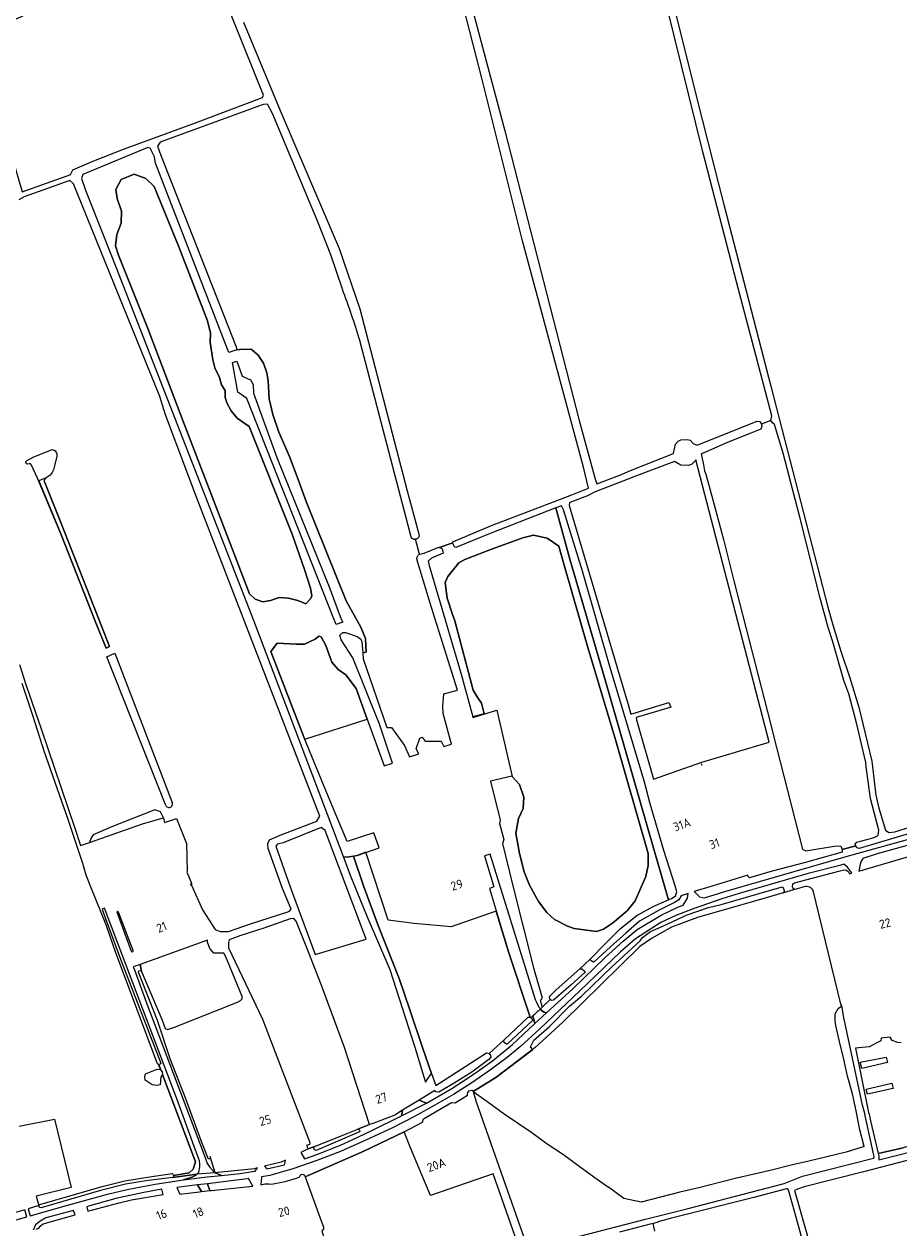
# Model space of a CAD drawing. Header units: metres. Extents: x 209813 to 223847, y 571801 to 587119.
# Tile 111 of 256: x 214069 to 214467, y 577297 to 577845. Entities that reach past the tile are written whole.
import ezdxf
from ezdxf.enums import TextEntityAlignment as Align

# ---------------------------------------------------------------- set-up
doc = ezdxf.new("R2010")
doc.units = ezdxf.units.M
for name, color, linetype, lineweight in [('B-RO-GK-BESCHOEIING-G', 8, 'GK-BESCHOEIING', 0), ('B-RO-GR-BEPLANTING_CULTUUR_BOSPLANTSOEN-GV', 8, 'Continuous', 0), ('B-RO-GR-BOS_LOOF-GV', 8, 'Continuous', 0), ('B-RO-GR-BOUWLAND-GV', 8, 'Continuous', 0), ('B-RO-GR-GRAS-GV', 8, 'Continuous', 0), ('B-RO-GR-GROENVOORZIENING-GV', 8, 'Continuous', 0), ('B-RO-OG-BEBOUWING-T18', 8, 'Continuous', 0), ('B-RO-OG-TERREIN_CULTUURSCHEIDING-GV', 8, 'Continuous', 0), ('B-RO-OG-TERREIN_ONBEGROEID-GV', 8, 'Continuous', 0), ('B-RO-OG-WATER_GREPPEL-GV', 8, 'Continuous', 0), ('B-RO-OG-WEG-GV', 8, 'Continuous', 0), ('B-RO-VH-ONVERHARD-GV', 8, 'Continuous', 0), ('B-RO-VH-VERHARDING_HALFVERHARDING-GV', 8, 'Continuous', 0)]:
    doc.layers.add(name, color=color, linetype=linetype, lineweight=lineweight)
doc.styles.add('NLCS-ISO-M200-T18', font='txt', dxfattribs={"height": 0.36})
doc.linetypes.add('GK-BESCHOEIING', pattern='A,30,-5,[1,NLCS.shx,S=1,R=0,X=0,Y=0],-5', length=40)

msp = doc.modelspace()

# ---------------------------------------------------------------- linework, layer by layer
at = {"layer": 'B-RO-GK-BESCHOEIING-G', "flags": 128}
for points in [[(214264.77, 577607.511), (214264.122, 577608.989)], [(214259.121, 577606.809), (214259.6, 577605.522)], [(214377.658, 577507.858), (214377.397, 577508.721)]]:
    msp.add_lwpolyline(points, dxfattribs=at)
at = {"layer": 'B-RO-GR-BEPLANTING_CULTUUR_BOSPLANTSOEN-GV', "flags": 128}
msp.add_lwpolyline([(214362.286, 577446.711), (214363.984, 577447.447), (214365.534, 577448.652), (214366.05, 577450.339), (214365.296, 577453.082), (214360.226, 577469.256), (214353.985, 577490.523), (214351.213, 577500.869), (214335.677, 577553.018), (214323.113, 577596.406), (214314.5, 577624.25), (214313.639, 577626.202), (214310.99, 577625.174), (214317.341, 577601.85), (214333.012, 577548.496), (214355.702, 577469.886)], close=True, dxfattribs=at)
at = {"layer": 'B-RO-GR-BOS_LOOF-GV', "flags": 128}
msp.add_lwpolyline([(214252.808, 577365.584), (214254.396, 577367.644), (214250.348, 577379.074), (214244.553, 577396.696), (214239.632, 577410.904), (214230.107, 577435.034), (214223.36, 577453.131), (214218.756, 577466.625), (214216.891, 577466.324), (214214.274, 577466.115), (214217.371, 577457.953), (214225.116, 577439.052), (214235.374, 577415.006), (214246.701, 577379.75), (214250.885, 577366.239), (214251.678, 577363.772)], close=True, dxfattribs=at)
at = {"layer": 'B-RO-GR-BOUWLAND-GV', "flags": 128}
for points in [[(214468.391, 577381.643), (214466.757, 577381.828), (214464.217, 577382.727), (214463.337, 577384.269), (214459.203, 577383.706), (214459.071, 577382.516), (214453.733, 577379.843), (214447.472, 577379.167), (214453.499, 577349.924), (214453.782, 577349.157), (214454.389, 577346.172), (214457.796, 577331.214), (214469.297, 577333.864)], [(214573.912, 577167.558), (214540.315, 577304.877), (214530.629, 577343.601), (214513.758, 577338.732), (214478.611, 577330.054), (214451.2, 577322.91), (214424.159, 577316.031), (214421.143, 577315.079), (214419.738, 577314.446), (214443.076, 577232.263)]]:
    msp.add_lwpolyline(points, dxfattribs=at)
for points in [[(214449.701, 577372.79), (214461.523, 577375.18), (214462.033, 577372.631), (214450.338, 577370.018)], [(214452.441, 577360.618), (214464.136, 577363.358), (214464.677, 577360.937), (214452.919, 577358.292)]]:
    msp.add_lwpolyline(points, close=True, dxfattribs=at)
at = {"layer": 'B-RO-GR-GRAS-GV', "flags": 128}
for points in [[(214156.208, 577865.261), (214155.522, 577864.945), (214154.406, 577865.371), (214146.499, 577883.992), (214145.741, 577884.362), (214144.9, 577884.322), (214137.172, 577880.351), (214046.068, 577839.197), (214042.618, 577837.673), (214045.617, 577829.619), (214059.384, 577794.726), (214064.117, 577782.46), (214064.501, 577780.845), (214064.514, 577780.594), (214067.964, 577769.051), (214090.043, 577776.926), (214090.166, 577777.648), (214090.923, 577779.04), (214100.468, 577783.21), (214114.092, 577788.473), (214146.825, 577800.512), (214177.437, 577812.048), (214177.859, 577813.084), (214160.24, 577857.03)], [(214264.953, 577882.239), (214287.821, 577796.822), (214321.67, 577665.006), (214328.766, 577638.9), (214329.646, 577636.229), (214340.221, 577640.124), (214345.025, 577642.185), (214358.855, 577647.752), (214364.635, 577650.011), (214365.465, 577654.179), (214366.708, 577655.566), (214367.897, 577656.111), (214370.833, 577656.304), (214372.186, 577656.093), (214373.574, 577654.563), (214375.332, 577653.737), (214380.218, 577655.777), (214402.707, 577664.739), (214403.915, 577664.6), (214404.619, 577663.344)], [(214248.897, 577604.1), (214250.978, 577604.601), (214257.707, 577607.29), (214257.897, 577607.225), (214264.089, 577609.244), (214264.026, 577609.729), (214281.624, 577617.249), (214318.356, 577631.176), (214325.824, 577634.182), (214323.633, 577643.761), (214295.828, 577746.761), (214277.28, 577820.88), (214265.033, 577868.774)], [(214361.749, 577865.771), (214377.861, 577801.394), (214385.311, 577772.057), (214387.661, 577762.771), (214408.879, 577680.688), (214414.154, 577660.599), (214434.939, 577580.011), (214437.21, 577572.035), (214440.876, 577559.973), (214444.898, 577547.772), (214448.98, 577534.527), (214454.89, 577509.963), (214456.369, 577498.193), (214456.806, 577494.4), (214458.202, 577488.518), (214461.208, 577478.549), (214462.622, 577477.365), (214465.475, 577477.736), (214482.347, 577483.076)], [(214408.993, 577665.005), (214409.174, 577666.294), (214409.382, 577667.133), (214393.291, 577728.085), (214378.011, 577787.286), (214361.673, 577852.969)], [(214168.677, 577846.321), (214185.444, 577806.137), (214212.329, 577743.278), (214221.785, 577715.845), (214243.311, 577633.005), (214248.282, 577614.383), (214248.738, 577612.527), (214248.694, 577612.325), (214248.548, 577611.945), (214248.446, 577611.768), (214248.192, 577611.45), (214248.042, 577611.312), (214247.878, 577611.19), (214247.703, 577611.086), (214247.518, 577611), (214247.325, 577610.933), (214247.127, 577610.886)], [(214213.814, 577724.747), (214208.58, 577740.447), (214202.555, 577755.485), (214181.938, 577804.76), (214179.683, 577809.059), (214177.623, 577808.83), (214130.771, 577791.645), (214129.541, 577789.916), (214130.924, 577786.031), (214165.414, 577698.524), (214165.704, 577697.099), (214167.056, 577697.325), (214172.176, 577697.444), (214175.391, 577694.745), (214177.851, 577691.054), (214179.359, 577686.649), (214179.994, 577683.037), (214180.352, 577674.862), (214182.098, 577667.758), (214184.876, 577659.701), (214189.638, 577648.628), (214193.607, 577638.19), (214197.338, 577628.11), (214215.435, 577582.906), (214222.143, 577570.96), (214224.286, 577565.761), (214224.643, 577559.53), (214223.145, 577559.245), (214223.285, 577556.461), (214234.084, 577525.211), (214236.152, 577525.211), (214242.138, 577517.064), (214244.35, 577511.938), (214248.522, 577513.184), (214247.446, 577515.539), (214249.034, 577520.302), (214250.185, 577520.817), (214251.455, 577518.992), (214258.797, 577518.992), (214260.01, 577516.615), (214263.497, 577517.657), (214259.674, 577531.523), (214259.511, 577534.827), (214259.988, 577540.582), (214266.254, 577542.181)], [(214132.227, 577484.121), (214132.765, 577482.011), (214138.134, 577483.795), (214142.695, 577472.429), (214143.105, 577459.711), (214142.899, 577459.287), (214144.341, 577456.181), (214145.198, 577453.924), (214144.483, 577453.724), (214145.036, 577453.421), (214150.025, 577442.177), (214155.85, 577433.299), (214158.1, 577432.405), (214161.922, 577432.405), (214171.855, 577435.801), (214188.982, 577441.35), (214189.774, 577441.733), (214190.465, 577442.553), (214186.551, 577451.957), (214180.024, 577470.103), (214179.805, 577472.334), (214180.527, 577474.043), (214185.361, 577476.133), (214202.138, 577482.651), (214203.483, 577484.814), (214147.349, 577630.099), (214133.14, 577667.607), (214130.547, 577675.946), (214091.256, 577772.681), (214089.66, 577774.194), (214068.767, 577766.778), (214066.372, 577765.474)], [(214266.254, 577542.181), (214254.333, 577579.898), (214248.128, 577600.312), (214247.706, 577601.974), (214247.757, 577602.382), (214247.816, 577602.64), (214247.902, 577602.891), (214248.013, 577603.132), (214248.148, 577603.36), (214248.305, 577603.573), (214248.484, 577603.768), (214248.682, 577603.945), (214248.897, 577604.1), (214247.127, 577610.886), (214246.925, 577610.86), (214246.517, 577610.87), (214246.317, 577610.906), (214246.121, 577610.963), (214245.932, 577611.039), (214245.751, 577611.134), (214245.582, 577611.247), (214245.293, 577611.486), (214244.712, 577613.662), (214221.738, 577701.375)], [(214069.852, 577646.689), (214072.965, 577648.244), (214081.507, 577651.75)], [(214083.674, 577648.688), (214082.851, 577644.931), (214082.1, 577642.492)], [(214071.138, 577645.261), (214070.18, 577645.099)], [(214078.05, 577637.105), (214078.455, 577636.053), (214085.442, 577618.564), (214103.826, 577571.857), (214107.617, 577562.139), (214106.099, 577561.39), (214101.514, 577572.887), (214085.549, 577613.459), (214074.932, 577638.742), (214072.032, 577644.927)], [(214080.7, 577640.155), (214078.775, 577638.837)], [(214133.341, 577489.776), (214106.43, 577557.457), (214110.141, 577559.023), (214136.269, 577491.051)], [(214066.633, 577553.974), (214069.572, 577544.865), (214076.559, 577524.597), (214091.937, 577479.382), (214094.456, 577471.527), (214098.532, 577472.834)], [(214066.497, 577343.716), (214082.596, 577346.956), (214090.244, 577315.829), (214074.296, 577311.91), (214075.448, 577307.588), (214075.994, 577308.093), (214104.303, 577316.223), (214114.657, 577318.779), (214124.975, 577320.483), (214136.284, 577322.104), (214136.703, 577321.659), (214136.767, 577321.255), (214144.014, 577322.465), (214145.801, 577324.192), (214146.918, 577327.476), (214131.81, 577367.265), (214131.103, 577366.064), (214130.806, 577362.584), (214129.514, 577362.175), (214127.042, 577362.588), (214123.961, 577364.661), (214123.732, 577366.13), (214124.085, 577367.614), (214129.414, 577369.614), (214130.901, 577369.462), (214131.04, 577369.278), (214129.971, 577371.727), (214129.474, 577372.037), (214110.568, 577422.639), (214106.1, 577435.42), (214099.397, 577452.231), (214097.125, 577457.983), (214095.527, 577463.28), (214088.827, 577483.286), (214077.978, 577514.517), (214072.889, 577530.257), (214067.89, 577545.283)], [(214424.126, 577452.671), (214414.551, 577449.993), (214406.783, 577447.721), (214375.473, 577438.67), (214363.673, 577434.379), (214354.614, 577429.134), (214349.251, 577425.559), (214314.209, 577391.113), (214301.368, 577379.349), (214283.65, 577365.861), (214273.309, 577359.574), (214280.589, 577354.304), (214287.494, 577349.382), (214293.924, 577344.937), (214300.115, 577340.889), (214307.1, 577335.73), (214314.482, 577330.888), (214321.07, 577325.887), (214328.373, 577320.649), (214334.961, 577315.886)], [(214451.523, 577334.486), (214449.512, 577342.106), (214447.832, 577350.732), (214446.126, 577358.405), (214443.903, 577366.448), (214441.998, 577374.809), (214440.199, 577382.323), (214438.506, 577389.52), (214438.188, 577391.636), (214438.294, 577394.917), (214439.564, 577397.246), (214441.249, 577398.53), (214440.823, 577399.31), (214428.286, 577451.033)], [(214273.309, 577359.574), (214274.739, 577354.808), (214298.465, 577287.526), (214351.781, 577301.374), (214370.622, 577306.141), (214415.01, 577317.565), (214423.334, 577320.882), (214455.767, 577329.187), (214456.079, 577329.373), (214456.087, 577329.542), (214455.881, 577330.533), (214451.992, 577348.387), (214451.992, 577348.935), (214450.68, 577353.291), (214442.219, 577393.139), (214441.249, 577398.53)], [(214451.523, 577334.486), (214443.268, 577331.946), (214434.378, 577329.724), (214426.242, 577327.713), (214418.225, 577325.967), (214409.891, 577323.824), (214401.318, 577321.839), (214392.746, 577319.934), (214376.077, 577315.648), (214367.505, 577313.664), (214349.883, 577309.139), (214342.025, 577310.806), (214334.961, 577315.886)], [(214419.875, 577304.408), (214417.209, 577314.108), (214416.631, 577315.117), (214416.093, 577315.117), (214401.226, 577311.253), (214363.672, 577301.86), (214358.11, 577300.257), (214357.56, 577300.028), (214355.328, 577299.42)], [(214440.364, 577133.823), (214441.195, 577133.272), (214441.424, 577128.527), (214450.885, 577130.513), (214463.174, 577133.205), (214466.213, 577133.775), (214466.742, 577133.741), (214466.522, 577140.091), (214465.411, 577140.368), (214464.704, 577142.136), (214446.214, 577209.281), (214419.875, 577304.408)], [(214356.153, 577295.886), (214355.328, 577299.42), (214354.012, 577299.062), (214340.047, 577295.473)]]:
    msp.add_lwpolyline(points, dxfattribs=at)
for points in [[(214177.46, 577582.484), (214180.953, 577583.039), (214184.922, 577584.389), (214189.287, 577584.071), (214193.494, 577583.039), (214197.145, 577581.531), (214199.209, 577583.754), (214199.924, 577585.182), (214199.289, 577588.675), (214196.51, 577597.168), (214190.875, 577613.202), (214171.269, 577662.256), (214165.872, 577666.066), (214163.093, 577669.399), (214161.109, 577673.051), (214160.395, 577675.511), (214160.315, 577678.607), (214158.728, 577681.226), (214157.775, 577684.56), (214155.712, 577689.005), (214154.68, 577692.656), (214153.489, 577700.673), (214153.648, 577704.721), (214152.378, 577710.357), (214139.202, 577744.091), (214128.089, 577771.476), (214124.279, 577775.207), (214118.961, 577777.191), (214112.928, 577774.73), (214110.547, 577770.127), (214111.182, 577765.999), (214113.166, 577760.284), (214112.928, 577754.887), (214111.023, 577749.727), (214110.468, 577744.488), (214111.738, 577740.202), (214125.152, 577706.865), (214141.107, 577664.954), (214161.188, 577612.884), (214171.507, 577586.056), (214173.968, 577583.595)], [(214447.662, 577471.331), (214447.387, 577472.134), (214448.075, 577473.063), (214454.946, 577474.879), (214456.25, 577475.261), (214457.784, 577476.011), (214458.146, 577478.5), (214454.348, 577492.864), (214452.409, 577507.362), (214452.167, 577509.35), (214447.912, 577527.416), (214444.431, 577540.479), (214442.233, 577546.556), (214437.132, 577564.212), (214434.993, 577570.729), (214431.459, 577584.035), (214422.013, 577621.626), (214414.522, 577650.103), (214410.548, 577663.122), (214409.655, 577663.998), (214408.993, 577665.005), (214404.619, 577663.344), (214404.826, 577662.286), (214404.456, 577661.03), (214399.846, 577659.163), (214389.569, 577655.157), (214378.044, 577650.092), (214377.269, 577649.839), (214378.221, 577644.733), (214378.724, 577642.14), (214379.284, 577640.534), (214381.996, 577630.48), (214387.354, 577610.835), (214392.116, 577592.049), (214397.606, 577570.817), (214407.462, 577532.32), (214411.492, 577516.149), (214423.352, 577469.84), (214424.862, 577469.038), (214438.762, 577471.31), (214440.802, 577471.268), (214441.409, 577469.623)], [(214374.852, 577647.023), (214374.657, 577646.805), (214372.745, 577644.955), (214371.465, 577644.439), (214367.902, 577644.629), (214365.128, 577646.335), (214346.542, 577639.388), (214341.499, 577637.295), (214328.878, 577632.439), (214325.374, 577630.754), (214317.347, 577627.64), (214317.186, 577627.454), (214317.057, 577626.307), (214338.723, 577552.975), (214343.918, 577535.65), (214345.123, 577531.305), (214362.407, 577536.551), (214363.439, 577534.487), (214360.899, 577533.693), (214347.643, 577529.804), (214347.723, 577528.693), (214355.487, 577501.713), (214377.462, 577509.39), (214408.225, 577518.554)], [(214293.438, 577473.846), (214294.42, 577467.781), (214296.536, 577459.447), (214299.05, 577453.362), (214303.151, 577445.953), (214306.855, 577441.058), (214310.427, 577437.751), (214316.248, 577434.708), (214319.423, 577433.782), (214329.477, 577432.327), (214332.784, 577433.385), (214336.885, 577436.164), (214343.5, 577441.72), (214347.204, 577446.35), (214351.967, 577457.33), (214353.025, 577462.357), (214353.025, 577467.914), (214338.076, 577520.169), (214325.641, 577561.576), (214314.793, 577599.147), (214312.411, 577607.746), (214306.987, 577611.45), (214300.902, 577612.773), (214296.007, 577611.583), (214282.117, 577606.556), (214269.549, 577601.661), (214266.771, 577600.206), (214261.876, 577593.988), (214260.553, 577591.21), (214261.479, 577584.066), (214263.86, 577576.658), (214265.051, 577573.747), (214273.385, 577542.262), (214275.105, 577539.219), (214277.089, 577536.309), (214278.316, 577531.416), (214273.209, 577530.018), (214273.257, 577529.845), (214284.16, 577533.038), (214291.117, 577502.856), (214294.379, 577499.269), (214296.389, 577493.575), (214296.114, 577488.368), (214293.934, 577483.754), (214292.728, 577477.171)], [(214225.085, 577528.985), (214220.005, 577543.034), (214215.402, 577549.225), (214211.83, 577551.607), (214208.893, 577555.02), (214206.194, 577562.561), (214204.051, 577566.529), (214203.099, 577566.767), (214201.352, 577565.497), (214196.51, 577563.196), (214192.78, 577563.116), (214184.049, 577563.592), (214181.112, 577559.782), (214196.431, 577520.492), (214196.644, 577519.976)], [(214132.227, 577484.121), (214130.871, 577486.866), (214128.324, 577487.759), (214109.043, 577480.119), (214100.179, 577476.283), (214099.319, 577475.026), (214098.532, 577472.834), (214123.173, 577481.541)], [(214224.662, 577428.799), (214205.913, 577478.398), (214204.168, 577479.622), (214186.743, 577472.756), (214184.258, 577472.111), (214183.395, 577471.186), (214189.93, 577452.738), (214201.374, 577421.936)], [(214256.366, 577362.178), (214279.409, 577377.061), (214280.668, 577376.767), (214287.523, 577383.022), (214298.431, 577393.305), (214299.311, 577393.313), (214289.51, 577423.08), (214283.885, 577441.62), (214263.32, 577434.516), (214246.519, 577435.972), (214234.56, 577437.448), (214224.494, 577468.469), (214220.531, 577466.965), (214218.756, 577466.625), (214223.36, 577453.131), (214230.107, 577435.034), (214239.632, 577410.904), (214244.553, 577396.696), (214250.348, 577379.074), (214254.396, 577367.644)], [(214199.25, 577420.706), (214199.124, 577421.174), (214192.684, 577437.116), (214191.593, 577438.329), (214189.973, 577438.135), (214178.491, 577433.978), (214167.106, 577430.317), (214162.207, 577428.584), (214161.819, 577427.368), (214161.815, 577424.926), (214177.362, 577392.369), (214198.945, 577336.309), (214198.733, 577335.375), (214197.487, 577334.893), (214198.125, 577333.337), (214200.829, 577334.359), (214214.74, 577339.889), (214226.082, 577344.483), (214214.746, 577379.603), (214204.092, 577408.216)], [(214121.637, 577417.386), (214122.29, 577414.065), (214131.62, 577392.003), (214133.091, 577388.243), (214134.13, 577387.714), (214137.36, 577388.818), (214165.953, 577400.173), (214167.338, 577400.924), (214168.05, 577401.682), (214168.067, 577402.722), (214160.727, 577420.762), (214159.789, 577422.433), (214155.245, 577422.468), (214153.396, 577424.6), (214152.331, 577427.454), (214152.38, 577428.402)], [(214529.925, 577346.415), (214529.287, 577348.967), (214521.314, 577346.776), (214508.932, 577343.812), (214502.582, 577342.384), (214487.606, 577338.574), (214476.494, 577335.981), (214469.297, 577333.864), (214457.796, 577331.214), (214458.067, 577330.024), (214458.206, 577328.341)], [(214196.746, 577320.61), (214204.152, 577300.668), (214205.239, 577297.68), (214205.199, 577296.665), (214204.393, 577296.089), (214205.678, 577291.971), (214206.316, 577291.956), (214236.714, 577208.516), (214237.327, 577208.906), (214253.183, 577214.724), (214304.598, 577233.784), (214310.721, 577235.685), (214311.227, 577235.798), (214311.24, 577236.045), (214298.115, 577279.93), (214297.418, 577282.142), (214295.478, 577285.447), (214293.335, 577290.904), (214282.515, 577322.055), (214253.86, 577312.193), (214244.789, 577333.916), (214241.851, 577341.136), (214223.589, 577332.267)]]:
    msp.add_lwpolyline(points, close=True, dxfattribs=at)
at = {"layer": 'B-RO-GR-GRAS-GV'}
for points in [[(214221.738, 577701.375, 0.0147103), (214213.814, 577724.747)], [(214081.507, 577651.75, -0.458981), (214083.674, 577648.688)], [(214070.18, 577645.099, -0.5559301), (214069.852, 577646.689)], [(214072.032, 577644.927, 0.3041637), (214071.138, 577645.261)], [(214082.1, 577642.492, -0.1219395), (214080.7, 577640.155)], [(214428.286, 577451.033, 0.3482286), (214424.126, 577452.671)]]:
    msp.add_lwpolyline(points, format="xyb", dxfattribs=at)
msp.add_arc((214134.81, 577490.402), 1.597, 203.09146, 23.88172, dxfattribs=at)
at = {"layer": 'B-RO-GR-GROENVOORZIENING-GV', "flags": 128}
for points in [[(214450.893, 577465.628), (214450.161, 577464.299), (214449.615, 577462.979), (214448.971, 577459.835), (214470.736, 577466.118), (214493.827, 577472.257), (214492.926, 577473.358), (214490.843, 577475.29), (214489.042, 577476.477), (214482.048, 577474.488), (214457.343, 577467.634)], [(214240.761, 577348.446), (214241.15, 577351.042), (214237.638, 577348.783), (214228.144, 577345.012), (214226.082, 577344.483), (214220.788, 577342.315), (214221.399, 577342.255), (214221.692, 577341.654), (214221.557, 577341.117), (214201.833, 577332.712), (214201.048, 577332.924), (214200.764, 577333.635), (214200.829, 577334.359), (214198.125, 577333.337), (214194.819, 577331.698), (214196.499, 577328.872), (214202.155, 577330.787), (214212.901, 577335.072), (214218.162, 577337.439), (214226.862, 577341.532)], [(214136.524, 577320.382), (214125.291, 577319.026), (214114.942, 577317.369), (214103.586, 577314.44), (214076.487, 577306.527), (214075.751, 577306.671), (214075.448, 577307.588), (214070.598, 577306.113), (214071.53, 577302.904), (214088.138, 577307.619), (214106.783, 577312.72), (214115.659, 577314.894), (214128.452, 577317.276), (214141.388, 577319.217), (214145.658, 577320.634), (214147.273, 577321.546), (214147.517, 577321.828)]]:
    msp.add_lwpolyline(points, close=True, dxfattribs=at)
at = {"layer": 'B-RO-OG-TERREIN_CULTUURSCHEIDING-GV', "flags": 128}
for points in [[(214104.328, 577442.586), (214104.842, 577441.107), (214112.732, 577419.768), (214130.994, 577372.464), (214130.816, 577371.986), (214130.105, 577371.768), (214131.04, 577369.278), (214131.631, 577368.499), (214131.81, 577367.265), (214146.918, 577327.476), (214145.801, 577324.192), (214144.014, 577322.465), (214136.767, 577321.255), (214136.831, 577320.851), (214136.524, 577320.382), (214147.517, 577321.828), (214148.393, 577322.841), (214148.84, 577325.143), (214148.84, 577326.727), (214148.665, 577327.894), (214146.858, 577332.771), (214138.671, 577355.335), (214116.653, 577413.351), (214105.328, 577443.031)], [(214153.482, 577329.881), (214153.591, 577329.277), (214153.586, 577328.966), (214153.218, 577328.84), (214152.919, 577328.805), (214152.614, 577329.024), (214149.252, 577337.535), (214142.386, 577356.096), (214135.359, 577374.363), (214129.47, 577391.849), (214120.855, 577413.899), (214121.048, 577414.372), (214121.746, 577414.609), (214122.23, 577414.125), (214121.637, 577417.386), (214118.436, 577416.239), (214119.068, 577414.95), (214124.76, 577399.487), (214144.06, 577348.251), (214151.415, 577328.981), (214152.103, 577326.758), (214153.174, 577325.271), (214155.541, 577322.649), (214155.879, 577322.491)]]:
    msp.add_lwpolyline(points, close=True, dxfattribs=at)
at = {"layer": 'B-RO-OG-TERREIN_ONBEGROEID-GV', "flags": 128}
for points in [[(214128.671, 577782.162), (214128.147, 577785.044), (214126.227, 577788.99), (214125.074, 577789.215), (214095.54, 577777.028), (214094.985, 577775.147), (214096.737, 577769.9), (214110.506, 577734.953), (214173.503, 577573.577), (214214.275, 577466.115), (214216.891, 577466.324), (214220.531, 577466.965), (214230.455, 577470.389), (214228.153, 577477.216), (214215.89, 577473.326), (214206.524, 577495.71), (214196.431, 577520.492), (214181.112, 577559.782), (214184.049, 577563.592), (214192.78, 577563.116), (214196.51, 577563.196), (214201.352, 577565.497), (214203.099, 577566.767), (214204.051, 577566.529), (214206.194, 577562.561), (214208.893, 577555.02), (214211.83, 577551.607), (214215.402, 577549.225), (214220.005, 577543.034), (214225.085, 577528.985), (214232.803, 577507.77), (214236.64, 577509.035), (214236.297, 577509.843), (214230.637, 577526.664), (214218.601, 577556.906), (214213.227, 577565.072), (214212.646, 577567.239), (214213.914, 577568.402), (214215.217, 577568.525), (214220.502, 577566.636), (214222.21, 577565.473), (214222.615, 577564.187), (214223.145, 577559.245), (214224.643, 577559.53), (214224.286, 577565.761), (214222.143, 577570.96), (214215.435, 577582.906), (214197.338, 577628.11), (214193.607, 577638.19), (214189.638, 577648.628), (214184.876, 577659.701), (214182.098, 577667.758), (214180.352, 577674.862), (214179.994, 577683.037), (214179.359, 577686.649), (214177.851, 577691.054), (214175.391, 577694.745), (214172.176, 577697.444), (214167.056, 577697.325), (214165.704, 577697.099), (214162.052, 577695.934), (214161.371, 577697.489)], [(214173.968, 577583.595), (214171.507, 577586.056), (214161.188, 577612.884), (214141.107, 577664.954), (214125.152, 577706.865), (214111.738, 577740.202), (214110.468, 577744.488), (214111.023, 577749.727), (214112.928, 577754.887), (214113.166, 577760.284), (214111.182, 577765.999), (214110.547, 577770.127), (214112.928, 577774.73), (214118.961, 577777.191), (214124.279, 577775.207), (214128.089, 577771.476), (214139.202, 577744.091), (214152.378, 577710.357), (214153.648, 577704.721), (214153.489, 577700.673), (214154.68, 577692.656), (214155.712, 577689.005), (214157.775, 577684.56), (214158.728, 577681.226), (214160.315, 577678.607), (214160.395, 577675.511), (214161.109, 577673.051), (214163.093, 577669.399), (214165.872, 577666.066), (214171.269, 577662.256), (214190.875, 577613.202), (214196.51, 577597.168), (214199.289, 577588.675), (214199.924, 577585.182), (214199.209, 577583.754), (214197.145, 577581.531), (214193.494, 577583.039), (214189.287, 577584.071), (214184.922, 577584.389), (214180.953, 577583.039), (214177.46, 577582.484)], [(214170.257, 577674.981), (214166.2, 577677.849), (214163.78, 577691.396), (214165.733, 577692.031), (214168.184, 577685.231), (214171.915, 577683.484), (214173.185, 577681.341), (214173.264, 577677.452), (214183.9, 577648.163), (214207.792, 577589.187), (214213.269, 577574.575), (214213.897, 577573.219), (214210.954, 577572.128), (214209.567, 577575.471)], [(214310.99, 577625.174), (214281.08, 577613.571), (214265.389, 577607.095), (214264.77, 577607.511), (214264.122, 577608.989), (214264.089, 577609.244), (214257.897, 577607.225), (214259.121, 577606.809), (214259.6, 577605.522), (214259.715, 577604.648), (214254.412, 577602.362), (214252.846, 577600.961), (214253.331, 577598.998), (214267.848, 577549.461), (214273.209, 577530.018), (214278.316, 577531.416), (214277.089, 577536.309), (214275.105, 577539.219), (214273.385, 577542.262), (214265.051, 577573.747), (214263.86, 577576.658), (214261.479, 577584.066), (214260.553, 577591.21), (214261.876, 577593.988), (214266.771, 577600.206), (214269.549, 577601.661), (214282.117, 577606.556), (214296.007, 577611.583), (214300.902, 577612.773), (214306.987, 577611.45), (214312.411, 577607.746), (214314.793, 577599.147), (214325.641, 577561.576), (214338.076, 577520.169), (214353.025, 577467.914), (214353.025, 577462.357), (214351.967, 577457.33), (214347.204, 577446.35), (214343.5, 577441.72), (214336.885, 577436.164), (214332.784, 577433.385), (214329.477, 577432.327), (214319.423, 577433.782), (214316.248, 577434.708), (214310.427, 577437.751), (214306.855, 577441.058), (214303.151, 577445.953), (214299.05, 577453.362), (214296.536, 577459.447), (214294.42, 577467.781), (214292.728, 577477.171), (214293.934, 577483.754), (214296.114, 577488.368), (214296.389, 577493.575), (214294.379, 577499.269), (214291.099, 577502.851), (214290.914, 577503.05), (214281.202, 577500.741), (214285.664, 577483.035), (214285.312, 577481.449), (214287.31, 577474.263), (214286.781, 577472.365), (214291.488, 577453.082), (214300.796, 577415.746), (214304.78, 577402.101), (214304.331, 577401.3), (214303.879, 577401.155), (214304.674, 577398.41), (214305.07, 577398.161), (214308.425, 577401.407), (214308.197, 577401.614), (214308.054, 577402.518), (214308.146, 577402.807), (214311.169, 577405.75), (214321.954, 577415.319), (214326.649, 577419.763), (214333.653, 577426.905), (214340.48, 577433.769), (214347.974, 577439.557), (214355.67, 577443.845), (214362.286, 577446.711), (214355.702, 577469.886), (214333.012, 577548.496), (214317.341, 577601.85)]]:
    msp.add_lwpolyline(points, close=True, dxfattribs=at)
at = {"layer": 'B-RO-OG-WATER_GREPPEL-GV', "flags": 128}
for points in [[(214078.775, 577638.837), (214075.45, 577637.509), (214085.549, 577613.459), (214101.514, 577572.887), (214106.099, 577561.39), (214107.617, 577562.139)], [(214107.617, 577562.139), (214103.826, 577571.857), (214085.442, 577618.564), (214078.455, 577636.053), (214078.05, 577637.105)], [(214111.127, 577440.859), (214117.593, 577423.374)], [(214118.437, 577423.675), (214111.816, 577441.169)]]:
    msp.add_lwpolyline(points, dxfattribs=at)
at = {"layer": 'B-RO-OG-WATER_GREPPEL-GV'}
for points in [[(214078.05, 577637.105, -0.2675218), (214078.775, 577638.837)], [(214111.816, 577441.169, 1.0977072), (214111.127, 577440.859)], [(214117.593, 577423.374, 1.0557765), (214118.437, 577423.675)]]:
    msp.add_lwpolyline(points, format="xyb", dxfattribs=at)
at = {"layer": 'B-RO-OG-WEG-GV', "flags": 128}
for points in [[(214496.488, 577484.296), (214449.209, 577470.197), (214448.641, 577470.261), (214447.91, 577470.606), (214447.662, 577471.331), (214441.409, 577469.623), (214441.508, 577469.354), (214441.365, 577468.484), (214424.133, 577463.673), (214409.605, 577459.781), (214399.277, 577456.837), (214398.476, 577457.516), (214398.393, 577457.918), (214382.64, 577453.082), (214374.057, 577450.484), (214376.398, 577448.197), (214377.783, 577447.793), (214378.748, 577447.651), (214388.054, 577450.607), (214443.255, 577466.428), (214478.406, 577476.254)], [(214419.736, 577454.566), (214439.858, 577459.854), (214442.559, 577460.42), (214443.409, 577460.268), (214444.317, 577459.464), (214444.778, 577458.625), (214445.885, 577458.945), (214445.748, 577459.183), (214443.938, 577461.662), (214442.233, 577462.934), (214440.388, 577462.36), (214425.987, 577458.75), (214410.835, 577454.361), (214394.566, 577449.611), (214386.639, 577447.155), (214373.551, 577442.703), (214365.668, 577439.681), (214358.759, 577436.451), (214347.325, 577428.952), (214340.353, 577422.891), (214321.979, 577405.35), (214303.764, 577388.08), (214294.985, 577380.148), (214288.78, 577375.031), (214281.296, 577369.339), (214272.725, 577363.518), (214264.345, 577358.21), (214255.902, 577353.285), (214246.547, 577348.056), (214236.328, 577342.763), (214224.703, 577337.47), (214212.853, 577332.226), (214202.187, 577328.052), (214191.217, 577324.247), (214180.743, 577321.305), (214176.983, 577320.697), (214176.614, 577317.02), (214178.499, 577317.464), (214180.219, 577317.511), (214181.443, 577317.304), (214187.667, 577318.556), (214192.927, 577320.007), (214194.316, 577320.712), (214194.495, 577321.273), (214194.982, 577321.696), (214195.499, 577321.84), (214195.895, 577321.757), (214196.282, 577321.49), (214196.625, 577320.946), (214196.746, 577320.61), (214223.589, 577332.267), (214241.851, 577341.136), (214250.299, 577345.527), (214250.665, 577347.041), (214263.46, 577354.498), (214265.12, 577354.315), (214270.797, 577357.784), (214270.728, 577358.345), (214270.85, 577359.017), (214271.564, 577359.751), (214272.521, 577360.139), (214272.99, 577359.996), (214273.309, 577359.574), (214283.65, 577365.861), (214300.51, 577378.696), (214299.46, 577379.77), (214301.036, 577382.828), (214308.176, 577389.124), (214317.261, 577398.298), (214322.71, 577402.945), (214336.515, 577416.287), (214349.468, 577428.088), (214350.492, 577429.687), (214354.138, 577432.31), (214360.023, 577434.852), (214370.865, 577439.953), (214380.491, 577443.327), (214386.263, 577444.703), (214414.127, 577452.66), (214414.381, 577452.532), (214414.865, 577451.474)], [(214414.551, 577449.993), (214419.669, 577451.586)], [(214074.244, 577296.811), (214075.527, 577297.224), (214076.096, 577298.189), (214077.217, 577299.127), (214079.581, 577299.861), (214092.014, 577303.37), (214091.239, 577305.264), (214078.671, 577301.911), (214076.144, 577300.471), (214073.937, 577298.84), (214072.93, 577296.434)]]:
    msp.add_lwpolyline(points, dxfattribs=at)
at = {"layer": 'B-RO-OG-WEG-GV'}
for points in [[(214418.827, 577452.619, -0.3795547), (214419.736, 577454.566)], [(214414.865, 577451.474, -0.3973494), (214414.551, 577449.993)], [(214419.669, 577451.586, -0.305208), (214418.827, 577452.619)]]:
    msp.add_lwpolyline(points, format="xyb", dxfattribs=at)
at = {"layer": 'B-RO-OG-WEG-GV', "flags": 128}
for points in [[(214308.425, 577401.407), (214303.965, 577397.092), (214304.548, 577396.363), (214305.716, 577395.564), (214306.719, 577395.256), (214318.957, 577406.437), (214333.509, 577420.445), (214341.745, 577428.008), (214348.045, 577433.301), (214358.935, 577439.713), (214366.835, 577443.567), (214369.005, 577444.345), (214370.963, 577447.484), (214371.29, 577449.632), (214368.064, 577448.642), (214367.024, 577446.718), (214365.124, 577445.499), (214357.72, 577441.883), (214349.118, 577437.06), (214342.844, 577431.523), (214335.93, 577425.37), (214328.432, 577418.601), (214327.931, 577418.572), (214327.668, 577418.591), (214326.777, 577419.357), (214326.649, 577419.763), (214321.954, 577415.319), (214322.913, 577415.296), (214323.939, 577414.472), (214324.191, 577413.916), (214324.161, 577413.635), (214318.059, 577408.01), (214309.928, 577401.114), (214309.032, 577400.854)], [(214252.045, 577354.203), (214263.626, 577360.912), (214274.212, 577367.804), (214282.144, 577373.449), (214291.227, 577380.884), (214301.452, 577390.445), (214300.532, 577393.903), (214299.606, 577393.051), (214300.418, 577392.326), (214300.408, 577391.813), (214288.897, 577381.039), (214288.515, 577380.988), (214287.428, 577381.844), (214287.358, 577382.599), (214287.523, 577383.022), (214280.668, 577376.767), (214281.302, 577375.961), (214281.463, 577375.129), (214280.42, 577374.115), (214272.787, 577368.279), (214264.741, 577363.239), (214257.638, 577359.218), (214256.358, 577359.372), (214255.917, 577360.006), (214248.696, 577355.616)], [(214179.41, 577324.237), (214187.422, 577326.184), (214187.811, 577327.957), (214187.831, 577328.248), (214185.951, 577327.285), (214178.304, 577325.452)], [(214175.067, 577324.673), (214173.79, 577324.365), (214157.049, 577322.572), (214155.879, 577322.491), (214158.769, 577321.292), (214167.278, 577322.153), (214172.843, 577323.064), (214174.052, 577323.279)], [(214149.611, 577313.917), (214147.811, 577316.972), (214138.3, 577315.857), (214139.79, 577312.714), (214148.714, 577313.808)], [(214173.048, 577316.373), (214171.054, 577319.833), (214170.396, 577319.738), (214152.383, 577317.52), (214153.414, 577314.377), (214154.146, 577314.466)], [(214131.57, 577315.056), (214123.302, 577313.503), (214110.637, 577310.817), (214098.1, 577307.299), (214097.283, 577307.056), (214097.833, 577304.967), (214111.537, 577308.737), (214117.761, 577310.185), (214132.198, 577312.609)], [(214047.28, 577299.34), (214048.335, 577298.537), (214051.054, 577297.626), (214052.099, 577297.406), (214070.082, 577302.493), (214069.157, 577305.675), (214063.736, 577304.043), (214050.018, 577300.146)]]:
    msp.add_lwpolyline(points, close=True, dxfattribs=at)
at = {"layer": 'B-RO-VH-ONVERHARD-GV', "flags": 128}
for points in [[(214306.719, 577395.256), (214305.716, 577395.564), (214304.548, 577396.363), (214303.965, 577397.092), (214300.532, 577393.903), (214301.452, 577390.445)], [(214240.761, 577348.446), (214252.045, 577354.203), (214248.696, 577355.616), (214241.15, 577351.042)], [(214141.388, 577319.217), (214152.182, 577320.714), (214158.769, 577321.292), (214155.879, 577322.491), (214147.517, 577321.828), (214147.273, 577321.546), (214145.658, 577320.634)], [(214153.414, 577314.377), (214152.383, 577317.52), (214147.811, 577316.972), (214149.611, 577313.917)]]:
    msp.add_lwpolyline(points, close=True, dxfattribs=at)
at = {"layer": 'B-RO-VH-VERHARDING_HALFVERHARDING-GV', "flags": 128}
msp.add_lwpolyline([(214303.965, 577397.092), (214303.461, 577397.722), (214302.262, 577400.345), (214301.686, 577401.193), (214281.046, 577467.605), (214278.459, 577466.762), (214282.832, 577452.62), (214280.747, 577451.965), (214289.51, 577423.08), (214299.311, 577393.313), (214299.606, 577393.051)], close=True, dxfattribs=at)

# ---------------------------------------------------------------- texts
at = {"layer": 'B-RO-OG-BEBOUWING-T18', "style": 'NLCS-ISO-M200-T18'}
for s, rotation, p in [('31A', 19.5, (214368.411, 577481.007)), ('31', 19.5, (214383.214, 577472.35)), ('29', 17.3, (214265.896, 577453.564)), ('22', 13.3, (214460.958, 577436.049)), ('21', 22.4, (214131.416, 577434.329)), ('27', 17.9, (214231.507, 577356.477)), ('25', 14.8, (214178.621, 577346.409)), ('20A', 19.9, (214256.581, 577326.081)), ('16', 21.3, (214131.409, 577303.532)), ('18', 22.4, (214148.132, 577304.396)), ('20', 13.6, (214187.144, 577304.87))]:
    msp.add_text(s, height=4, rotation=rotation, dxfattribs=at).set_placement(p, align=Align.MIDDLE)

doc.saveas('drawing.dxf')
